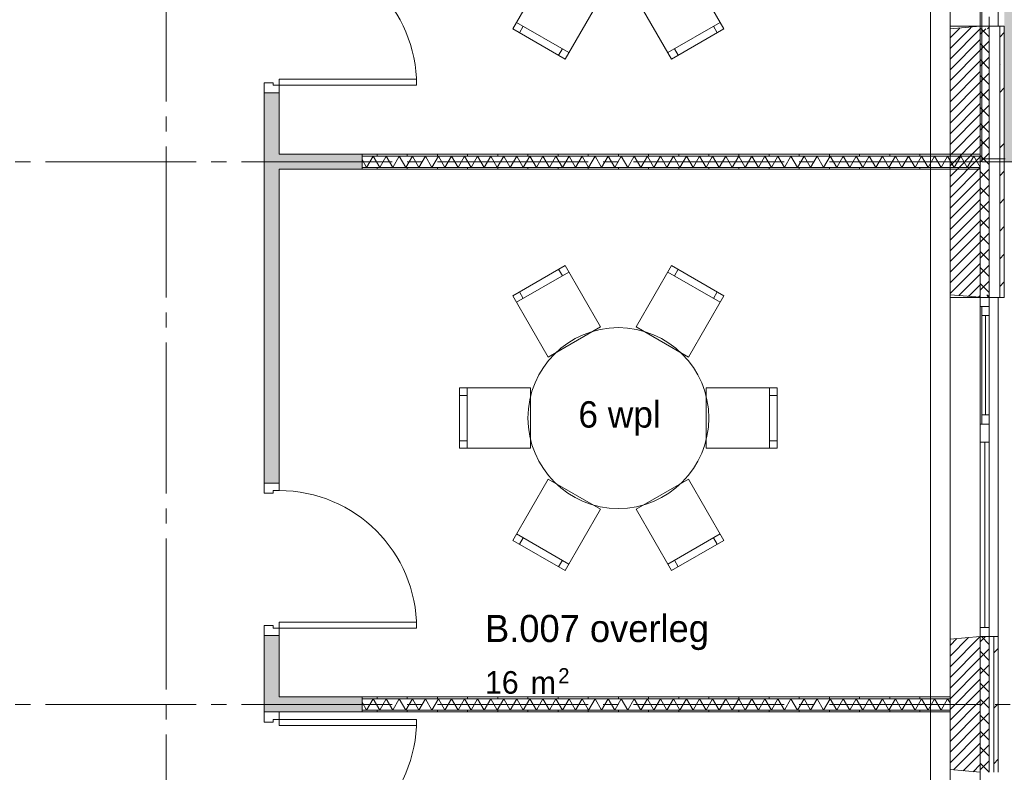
# Paper-space layout '19061B VOn 010b Plattegrond begane grond' of a CAD drawing. Header units: millimetres. Extents: x 10 to 1052, y 0 to 594.
# Tile 7 of 42: x 225 to 290, y 202 to 252. Entities that reach past the tile are written whole.
import ezdxf
from ezdxf.xclip import XClip

# ---------------------------------------------------------------- set-up
doc = ezdxf.new("R2010")
doc.units = ezdxf.units.MM
doc.header["$MEASUREMENT"] = 0
doc.header["$XCLIPFRAME"] = 0
for name, pattern in [('B0204', [13, 10, -1, 1, -1]), ('B0701', [2.3412, 1.56, -0.7812]), ('Wipeout_Contour', [1000, 0, -1000])]:
    doc.linetypes.add(name, pattern=pattern)
for name, color, linetype in [('21 Buitenwanden', 7, 'Continuous'), ('21 Buitenwanden Afdek-arcering', 7, 'Continuous'), ('21 Buitenwanden Doorsnede-arcering', 7, 'Continuous'), ('21 Buitenwanden Laagscheidingslijnen', 7, 'Continuous'), ('21 Buitenwanden Ramen', 7, 'Continuous'), ('22 NC Binnenwanden', 7, 'Continuous'), ('22 NC Binnenwanden Deuren', 7, 'Continuous'), ('22 NC Binnenwanden Doorsnede-arcering', 7, 'Continuous'), ('22 NC Binnenwanden Laagscheidingslijnen', 7, 'Continuous'), ('23 Vloeren', 7, 'Continuous'), ('67 Radiatoren - lijn', 7, 'Continuous'), ('82 Interieur', 7, 'Continuous'), ('A Stramien', 7, 'Continuous'), ('New_23 Vloeren', 7, 'Continuous'), ('Z Ruimtebenaming', 7, 'Continuous'), ('Z Ruimtebenaming 2D arcering', 7, 'Continuous')]:
    doc.layers.add(name, color=color, linetype=linetype)
doc.styles.add('GENERATED_STYLE_2', font='txt')
doc.styles.add('GENERATED_STYLE_5', font='SkRg___.ttf')
pattern_1 = [(45, (162.7604, 134.7577), (-1.838478, 1.838478), []), (45, (161.8411, 135.677), (-1.838478, 1.838478), [1.95, -0.65, 0, -0.65])]
pattern_2 = [(135, (162.7604, 134.7577), (0.53033, 0.53033), []), (225, (162.7604, 134.7577), (-0.53033, 0.53033), [])]
pattern_3 = [(45, (162.76037, 134.7577), (-0.3535534, 0.3535534), [])]
pattern_4 = [(270, (162.7604, 134.7577), (2, 0), [])]

# ---------------------------------------------------------------- blocks, each defined once
blk = doc.blocks.new('*X72')
at = {"layer": '22 NC Binnenwanden Doorsnede-arcering', "color": 7, "linetype": 'Continuous', "lineweight": 0}
for p, q in [((248.497, 243.133), (248.064, 242.383)), ((248.497, 243.133), (248.93, 242.383)), ((249.363, 243.133), (248.93, 242.383)), ((249.363, 243.133), (249.796, 242.383)), ((250.229, 243.133), (249.796, 242.383)), ((250.229, 243.133), (250.662, 242.383)), ((251.095, 243.133), (250.662, 242.383)), ((251.095, 243.133), (251.528, 242.383)), ((251.961, 243.133), (251.528, 242.383)), ((251.961, 243.133), (252.394, 242.383)), ((252.827, 243.133), (252.394, 242.383)), ((252.827, 243.133), (253.26, 242.383)), ((253.693, 243.133), (253.26, 242.383)), ((253.693, 243.133), (254.126, 242.383)), ((254.559, 243.133), (254.126, 242.383)), ((254.559, 243.133), (254.992, 242.383)), ((255.425, 243.133), (254.992, 242.383)), ((255.425, 243.133), (255.858, 242.383)), ((256.291, 243.133), (255.858, 242.383)), ((256.291, 243.133), (256.724, 242.383)), ((257.157, 243.133), (256.724, 242.383)), ((257.157, 243.133), (257.59, 242.383)), ((258.023, 243.133), (257.59, 242.383)), ((258.023, 243.133), (258.456, 242.383)), ((258.889, 243.133), (258.456, 242.383)), ((258.889, 243.133), (259.322, 242.383)), ((259.755, 243.133), (259.322, 242.383)), ((259.755, 243.133), (260.188, 242.383)), ((260.621, 243.133), (260.188, 242.383)), ((260.621, 243.133), (261.054, 242.383)), ((261.487, 243.133), (261.054, 242.383)), ((261.487, 243.133), (261.92, 242.383)), ((262.353, 243.133), (261.92, 242.383)), ((262.353, 243.133), (262.786, 242.383)), ((263.219, 243.133), (262.786, 242.383)), ((263.219, 243.133), (263.652, 242.383)), ((264.085, 243.133), (263.652, 242.383)), ((264.085, 243.133), (264.518, 242.383)), ((264.951, 243.133), (264.518, 242.383)), ((264.951, 243.133), (265.384, 242.383)), ((265.817, 243.133), (265.384, 242.383)), ((265.817, 243.133), (266.25, 242.383)), ((266.683, 243.133), (266.25, 242.383)), ((266.683, 243.133), (267.116, 242.383)), ((267.549, 243.133), (267.116, 242.383)), ((267.549, 243.133), (267.982, 242.383)), ((268.415, 243.133), (267.982, 242.383)), ((268.415, 243.133), (268.848, 242.383)), ((269.281, 243.133), (268.848, 242.383)), ((269.281, 243.133), (269.715, 242.383)), ((270.148, 243.133), (269.715, 242.383)), ((270.148, 243.133), (270.581, 242.383)), ((271.014, 243.133), (270.581, 242.383)), ((271.014, 243.133), (271.447, 242.383)), ((271.88, 243.133), (271.447, 242.383)), ((271.88, 243.133), (272.313, 242.383)), ((272.746, 243.133), (272.313, 242.383)), ((272.746, 243.133), (273.179, 242.383)), ((273.612, 243.133), (273.179, 242.383)), ((273.612, 243.133), (274.045, 242.383)), ((274.478, 243.133), (274.045, 242.383)), ((274.478, 243.133), (274.911, 242.383)), ((275.344, 243.133), (274.911, 242.383)), ((275.344, 243.133), (275.777, 242.383)), ((276.21, 243.133), (275.777, 242.383)), ((276.21, 243.133), (276.643, 242.383)), ((277.076, 243.133), (276.643, 242.383)), ((277.076, 243.133), (277.509, 242.383)), ((277.942, 243.133), (277.509, 242.383)), ((277.942, 243.133), (278.375, 242.383)), ((278.808, 243.133), (278.375, 242.383)), ((278.808, 243.133), (279.241, 242.383)), ((279.674, 243.133), (279.241, 242.383)), ((279.674, 243.133), (280.107, 242.383)), ((280.54, 243.133), (280.107, 242.383)), ((280.54, 243.133), (280.973, 242.383)), ((281.406, 243.133), (280.973, 242.383)), ((281.406, 243.133), (281.839, 242.383)), ((282.272, 243.133), (281.839, 242.383)), ((282.272, 243.133), (282.705, 242.383)), ((283.138, 243.133), (282.705, 242.383)), ((283.138, 243.133), (283.571, 242.383)), ((284.004, 243.133), (283.571, 242.383)), ((284.004, 243.133), (284.437, 242.383)), ((284.87, 243.133), (284.437, 242.383)), ((284.87, 243.133), (285.303, 242.383)), ((285.736, 243.133), (285.303, 242.383)), ((285.736, 243.133), (286.169, 242.383)), ((286.602, 243.133), (286.169, 242.383)), ((286.602, 243.133), (287.035, 242.383)), ((287.468, 243.133), (287.035, 242.383)), ((287.468, 243.133), (287.901, 242.383)), ((288.334, 243.133), (287.901, 242.383)), ((288.334, 243.133), (288.76, 242.394)), ((247.76, 242.908), (248.064, 242.383))]:
    blk.add_line(p, q, dxfattribs=at)
blk = doc.blocks.new('*X76')
at = {"layer": '22 NC Binnenwanden Doorsnede-arcering', "color": 7, "linetype": 'Continuous', "lineweight": 0}
for p, q in [((248.497, 207.133), (248.064, 206.383)), ((248.497, 207.133), (248.93, 206.383)), ((249.363, 207.133), (248.93, 206.383)), ((249.363, 207.133), (249.796, 206.383)), ((250.229, 207.133), (249.796, 206.383)), ((250.229, 207.133), (250.662, 206.383)), ((251.095, 207.133), (250.662, 206.383)), ((251.095, 207.133), (251.528, 206.383)), ((251.961, 207.133), (251.528, 206.383)), ((251.961, 207.133), (252.394, 206.383)), ((252.827, 207.133), (252.394, 206.383)), ((252.827, 207.133), (253.26, 206.383)), ((253.693, 207.133), (253.26, 206.383)), ((253.693, 207.133), (254.126, 206.383)), ((254.559, 207.133), (254.126, 206.383)), ((254.559, 207.133), (254.992, 206.383)), ((255.425, 207.133), (254.992, 206.383)), ((255.425, 207.133), (255.858, 206.383)), ((256.291, 207.133), (255.858, 206.383)), ((256.291, 207.133), (256.724, 206.383)), ((257.157, 207.133), (256.724, 206.383)), ((257.157, 207.133), (257.59, 206.383)), ((258.023, 207.133), (257.59, 206.383)), ((258.023, 207.133), (258.456, 206.383)), ((258.889, 207.133), (258.456, 206.383)), ((258.889, 207.133), (259.322, 206.383)), ((259.755, 207.133), (259.322, 206.383)), ((259.755, 207.133), (260.188, 206.383)), ((260.621, 207.133), (260.188, 206.383)), ((260.621, 207.133), (261.054, 206.383)), ((261.487, 207.133), (261.054, 206.383)), ((261.487, 207.133), (261.92, 206.383)), ((262.353, 207.133), (261.92, 206.383)), ((262.353, 207.133), (262.786, 206.383)), ((263.219, 207.133), (262.786, 206.383)), ((263.219, 207.133), (263.652, 206.383)), ((264.085, 207.133), (263.652, 206.383)), ((264.085, 207.133), (264.518, 206.383)), ((264.951, 207.133), (264.518, 206.383)), ((264.951, 207.133), (265.384, 206.383)), ((265.817, 207.133), (265.384, 206.383)), ((265.817, 207.133), (266.25, 206.383)), ((266.683, 207.133), (266.25, 206.383)), ((266.683, 207.133), (267.116, 206.383)), ((267.549, 207.133), (267.116, 206.383)), ((267.549, 207.133), (267.982, 206.383)), ((268.415, 207.133), (267.982, 206.383)), ((268.415, 207.133), (268.848, 206.383)), ((269.281, 207.133), (268.848, 206.383)), ((269.281, 207.133), (269.715, 206.383)), ((270.148, 207.133), (269.715, 206.383)), ((270.148, 207.133), (270.581, 206.383)), ((271.014, 207.133), (270.581, 206.383)), ((271.014, 207.133), (271.447, 206.383)), ((271.88, 207.133), (271.447, 206.383)), ((271.88, 207.133), (272.313, 206.383)), ((272.746, 207.133), (272.313, 206.383)), ((272.746, 207.133), (273.179, 206.383)), ((273.612, 207.133), (273.179, 206.383)), ((273.612, 207.133), (274.045, 206.383)), ((274.478, 207.133), (274.045, 206.383)), ((274.478, 207.133), (274.911, 206.383)), ((275.344, 207.133), (274.911, 206.383)), ((275.344, 207.133), (275.777, 206.383)), ((276.21, 207.133), (275.777, 206.383)), ((276.21, 207.133), (276.643, 206.383)), ((277.076, 207.133), (276.643, 206.383)), ((277.076, 207.133), (277.509, 206.383)), ((277.942, 207.133), (277.509, 206.383)), ((277.942, 207.133), (278.375, 206.383)), ((278.808, 207.133), (278.375, 206.383)), ((278.808, 207.133), (279.241, 206.383)), ((279.674, 207.133), (279.241, 206.383)), ((279.674, 207.133), (280.107, 206.383)), ((280.54, 207.133), (280.107, 206.383)), ((280.54, 207.133), (280.973, 206.383)), ((281.406, 207.133), (280.973, 206.383)), ((281.406, 207.133), (281.839, 206.383)), ((282.272, 207.133), (281.839, 206.383)), ((282.272, 207.133), (282.705, 206.383)), ((283.138, 207.133), (282.705, 206.383)), ((283.138, 207.133), (283.571, 206.383)), ((284.004, 207.133), (283.571, 206.383)), ((284.004, 207.133), (284.437, 206.383)), ((284.87, 207.133), (284.437, 206.383)), ((284.87, 207.133), (285.303, 206.383)), ((285.736, 207.133), (285.303, 206.383)), ((285.736, 207.133), (286.169, 206.383)), ((286.602, 207.133), (286.169, 206.383)), ((286.602, 207.133), (286.76, 206.858)), ((247.76, 206.908), (248.064, 206.383))]:
    blk.add_line(p, q, dxfattribs=at)
blk = doc.blocks.new('Drawing_2_1', base_point=(162.76, 134.758))
at = {"layer": '21 Buitenwanden Doorsnede-arcering', "linetype": 'Continuous', "lineweight": 0, "true_color": 0x000000}
h = blk.add_hatch(dxfattribs=at)
h.set_pattern_fill('220_Gewapend_beton___pre_2B', color=18, style=0, pattern_type=2)
h.set_pattern_definition(pattern_3)
h.paths.add_polyline_path([(288.76, 233.938), (288.76, 251.577), (286.76, 251.577), (286.76, 233.938)])
h = blk.add_hatch(dxfattribs=at)
h.set_pattern_fill('415_Isolatie_ruit_0001', color=18, style=0, pattern_type=2)
h.set_pattern_definition(pattern_2)
h.paths.add_polyline_path([(289.36, 233.938), (289.36, 251.577), (288.76, 251.577), (288.76, 233.938)])
h = blk.add_hatch(dxfattribs=at)
h.set_pattern_fill('160_Natuursteen_0001', color=18, style=0, pattern_type=2)
h.set_pattern_definition(pattern_1)
h.paths.add_polyline_path([(290.06, 251.758), (290.06, 251.577), (290.36, 251.577), (290.36, 251.758)])
h = blk.add_hatch(dxfattribs=at)
h.set_pattern_fill('160_Natuursteen_0001', color=18, style=0, pattern_type=2)
h.set_pattern_definition(pattern_1)
h.paths.add_polyline_path([(290.36, 233.938), (290.36, 251.577), (290.06, 251.577), (290.06, 233.938)])
h = blk.add_hatch(dxfattribs=at)
h.set_pattern_fill('220_Gewapend_beton___pre_2B', color=18, style=0, pattern_type=2)
h.set_pattern_definition(pattern_3)
h.paths.add_polyline_path([(288.76, 233.933), (288.76, 233.99), (286.76, 233.99), (286.76, 233.933)])
h = blk.add_hatch(dxfattribs=at)
h.set_pattern_fill('220_Gewapend_beton___pre_2B', color=18, style=0, pattern_type=2)
h.set_pattern_definition(pattern_3)
h.paths.add_polyline_path([(286.76, 233.933), (288.76, 233.758), (288.76, 233.933)])
h = blk.add_hatch(dxfattribs=at)
h.set_pattern_fill('415_Isolatie_ruit_0001', color=18, style=0, pattern_type=2)
h.set_pattern_definition(pattern_2)
h.paths.add_polyline_path([(289.36, 233.933), (289.36, 233.99), (288.76, 233.99), (288.76, 233.933)])
h = blk.add_hatch(dxfattribs=at)
h.set_pattern_fill('415_Isolatie_ruit_0001', color=18, style=0, pattern_type=2)
h.set_pattern_definition([(135, (288.7604, 188.7577), (0.53033, 0.53033), []), (225, (288.7604, 188.7577), (-0.53033, 0.53033), [])])
h.paths.add_polyline_path([(288.76, 233.933), (288.76, 233.758), (289.36, 233.758), (289.36, 233.933)])
h = blk.add_hatch(dxfattribs=at)
h.set_pattern_fill('160_Natuursteen_0001', color=18, style=0, pattern_type=2)
h.set_pattern_definition(pattern_1)
h.paths.add_polyline_path([(290.36, 233.933), (290.36, 233.99), (290.06, 233.99), (290.06, 233.933)])
h = blk.add_hatch(dxfattribs=at)
h.set_pattern_fill('160_Natuursteen_0001', color=18, style=0, pattern_type=2)
h.set_pattern_definition(pattern_1)
h.paths.add_polyline_path([(290.06, 233.938), (290.06, 233.758), (290.36, 233.758), (290.36, 233.938)])
h = blk.add_hatch(dxfattribs=at)
h.set_pattern_fill('160_Natuursteen_0001', color=18, style=0, pattern_type=2)
h.set_pattern_definition(pattern_1)
h.paths.add_polyline_path([(290.06, 233.933), (290.06, 233.758), (290.36, 233.758), (290.36, 233.933)])
h = blk.add_hatch(dxfattribs=at)
h.set_pattern_fill('220_Gewapend_beton___pre_2B', color=18, style=0, pattern_type=2)
h.set_pattern_definition(pattern_3)
h.paths.add_polyline_path([(286.76, 202.433), (288.76, 202.258), (288.76, 211.258), (286.76, 211.083)])
h = blk.add_hatch(dxfattribs=at)
h.set_pattern_fill('415_Isolatie_ruit_0001', color=18, style=0, pattern_type=2)
h.set_pattern_definition(pattern_2)
h.paths.add_polyline_path([(289.36, 211.258), (288.76, 211.258), (288.76, 202.258), (289.36, 202.258)])
h = blk.add_hatch(dxfattribs=at)
h.set_pattern_fill('160_Natuursteen_0001', color=18, style=0, pattern_type=2)
h.set_pattern_definition(pattern_1)
h.paths.add_polyline_path([(289.66, 202.258), (289.96, 202.258), (289.96, 211.258), (289.66, 211.258)])
at = {"layer": '22 NC Binnenwanden Doorsnede-arcering', "linetype": 'Continuous', "lineweight": 0, "true_color": 0x80e2d7}
for points in [[(241.26, 221.444), (242.26, 221.444), (242.26, 247.324), (241.26, 247.324)], [(242.26, 242.258), (247.76, 242.258), (247.76, 243.258), (242.26, 243.258)], [(241.26, 206.258), (242.26, 206.258), (242.26, 211.324), (241.26, 211.324)], [(242.26, 206.258), (247.76, 206.258), (247.76, 207.258), (242.26, 207.258)]]:
    blk.add_hatch(color=121, dxfattribs=at).paths.add_polyline_path(points)
at = {"layer": '22 NC Binnenwanden Doorsnede-arcering', "linetype": 'Continuous', "lineweight": 0, "true_color": 0x000000}
h = blk.add_hatch(dxfattribs=at)
h.set_pattern_fill('930_Lijnen_vert_200_0001', color=18, style=0, pattern_type=2)
h.set_pattern_definition(pattern_4)
h.paths.add_polyline_path([(288.76, 243.258), (247.76, 243.258), (247.76, 243.133), (288.76, 243.133)])
h = blk.add_hatch(dxfattribs=at)
h.set_pattern_fill('930_Lijnen_vert_200_0001', color=18, style=0, pattern_type=2)
h.set_pattern_definition(pattern_4)
h.paths.add_polyline_path([(247.76, 242.258), (288.76, 242.258), (288.76, 242.383), (247.76, 242.383)])
h = blk.add_hatch(dxfattribs=at)
h.set_pattern_fill('930_Lijnen_vert_200_0001', color=18, style=0, pattern_type=2)
h.set_pattern_definition(pattern_4)
h.paths.add_polyline_path([(286.76, 207.258), (247.76, 207.258), (247.76, 207.133), (286.76, 207.133)])
h = blk.add_hatch(dxfattribs=at)
h.set_pattern_fill('930_Lijnen_vert_200_0001', color=18, style=0, pattern_type=2)
h.set_pattern_definition(pattern_4)
h.paths.add_polyline_path([(247.76, 206.258), (286.76, 206.258), (286.76, 206.383), (247.76, 206.383)])
at = {"layer": 'Z Ruimtebenaming 2D arcering', "linetype": 'Continuous', "lineweight": 0, "true_color": 0xffffff}
blk.add_hatch(color=7, dxfattribs=at).paths.add_polyline_path([(290.36, 356.758), (290.36, 242.711), (486.814, 242.711), (486.814, 340.158), (377.16, 340.158), (377.16, 356.758)])
at = {"layer": '21 Buitenwanden', "color": 3, "linetype": 'Continuous', "lineweight": 0}
for p, q in [((288.76, 251.758), (286.76, 251.583)), ((288.76, 233.758), (286.76, 233.933)), ((288.76, 211.258), (286.76, 211.083)), ((288.76, 202.258), (286.76, 202.433))]:
    blk.add_line(p, q, dxfattribs=at)
at = {"layer": '21 Buitenwanden', "color": 1, "linetype": 'Continuous', "lineweight": 0}
for p, q in [((289.36, 251.758), (288.76, 251.758)), ((289.36, 233.758), (288.76, 233.758)), ((289.36, 211.258), (288.76, 211.258))]:
    blk.add_line(p, q, dxfattribs=at)
at = {"layer": '21 Buitenwanden', "color": 9, "linetype": 'Continuous', "lineweight": 0}
for p, q in [((289.66, 251.758), (289.36, 251.758)), ((289.66, 233.758), (289.36, 233.758)), ((289.66, 211.258), (289.36, 211.258))]:
    blk.add_line(p, q, dxfattribs=at)
at = {"layer": '21 Buitenwanden', "color": 2, "linetype": 'Continuous', "lineweight": 0}
for p, q in [((289.96, 251.758), (289.66, 251.758)), ((289.96, 233.758), (289.66, 233.758)), ((289.96, 211.258), (289.66, 211.258))]:
    blk.add_line(p, q, dxfattribs=at)
at = {"layer": '21 Buitenwanden', "color": 3, "linetype": 'Continuous', "lineweight": 0, "flags": 128}
for points in [[(286.76, 251.577), (286.76, 233.938)], [(286.76, 233.99), (286.76, 233.933)], [(286.76, 211.083), (286.76, 202.433)]]:
    blk.add_lwpolyline(points, dxfattribs=at)
at = {"layer": '21 Buitenwanden', "color": 2, "linetype": 'Continuous', "lineweight": 0, "flags": 128}
for points in [[(290.36, 233.938), (290.36, 251.577)], [(290.36, 233.933), (290.36, 233.99)], [(289.96, 202.258), (289.96, 211.258)]]:
    blk.add_lwpolyline(points, dxfattribs=at)
at = {"layer": '21 Buitenwanden Laagscheidingslijnen', "color": 3, "linetype": 'Continuous', "lineweight": 0}
for p, q in [((288.76, 233.938), (288.76, 251.577)), ((288.76, 233.933), (288.76, 233.99)), ((288.76, 233.758), (288.76, 233.933)), ((288.76, 202.258), (288.76, 211.258))]:
    blk.add_line(p, q, dxfattribs=at)
at = {"layer": '21 Buitenwanden Laagscheidingslijnen', "color": 1, "linetype": 'Continuous', "lineweight": 0}
for p, q in [((289.36, 251.577), (289.36, 251.758)), ((289.36, 233.938), (289.36, 251.577)), ((289.36, 233.933), (289.36, 233.99)), ((289.36, 233.758), (289.36, 233.938)), ((289.36, 233.758), (289.36, 233.933)), ((289.36, 202.258), (289.36, 211.258))]:
    blk.add_line(p, q, dxfattribs=at)
at = {"layer": '21 Buitenwanden Laagscheidingslijnen', "color": 2, "linetype": 'Continuous', "lineweight": 0}
for p, q in [((290.06, 251.577), (290.06, 251.758)), ((290.06, 233.938), (290.06, 251.577)), ((290.06, 233.933), (290.06, 233.99)), ((290.06, 233.758), (290.06, 233.938)), ((290.06, 233.758), (290.06, 233.933)), ((289.66, 202.258), (289.66, 211.258))]:
    blk.add_line(p, q, dxfattribs=at)
at = {"layer": '21 Buitenwanden Ramen', "color": 9, "linetype": 'Continuous', "lineweight": 0}
for p, q in [((286.76, 251.583), (286.76, 260.758)), ((289.96, 251.758), (289.96, 260.758)), ((289.66, 251.758), (289.36, 251.758)), ((290.06, 251.758), (289.36, 251.758)), ((286.76, 233.933), (286.76, 224.758)), ((288.76, 225.358), (288.76, 233.158)), ((289.36, 233.758), (290.06, 233.758)), ((289.66, 233.758), (289.36, 233.758)), ((289.36, 233.758), (290.06, 233.758)), ((289.96, 233.758), (289.96, 224.758)), ((289.36, 232.558), (289.36, 225.958)), ((286.76, 224.758), (286.76, 211.083)), ((289.96, 224.758), (289.96, 211.258)), ((289.66, 211.258), (289.36, 211.258)), ((286.76, 188.758), (286.76, 202.433))]:
    blk.add_line(p, q, dxfattribs=at)
at = {"layer": '21 Buitenwanden Ramen', "color": 1, "linetype": 'Continuous', "lineweight": 0}
for p, q in [((288.76, 252.358), (288.76, 251.758)), ((289.36, 251.758), (289.36, 252.358)), ((289.36, 251.758), (288.76, 251.758)), ((289.36, 251.758), (288.76, 251.758)), ((288.76, 233.933), (288.76, 233.758)), ((288.76, 233.758), (289.36, 233.758)), ((288.76, 233.158), (288.76, 233.758)), ((289.36, 233.758), (288.76, 233.758)), ((289.36, 233.758), (288.76, 233.758)), ((288.86, 233.158), (288.76, 233.158)), ((289.36, 233.158), (288.86, 233.158)), ((288.86, 232.558), (288.86, 233.158)), ((288.86, 233.158), (289.36, 233.158)), ((289.36, 233.758), (289.36, 233.158)), ((289.36, 233.158), (289.36, 232.558)), ((289.36, 232.558), (288.86, 232.558)), ((288.86, 225.958), (288.86, 232.558)), ((289.11, 232.558), (289.11, 225.958)), ((289.36, 232.558), (289.36, 225.958)), ((288.76, 224.758), (288.76, 225.358)), ((288.76, 225.358), (288.86, 225.358)), ((288.86, 225.358), (288.86, 225.958)), ((288.86, 225.958), (289.36, 225.958)), ((288.86, 225.358), (289.36, 225.358)), ((289.36, 225.358), (288.86, 225.358)), ((289.36, 225.958), (289.36, 225.358)), ((289.36, 225.358), (289.36, 224.758)), ((288.76, 224.158), (288.76, 224.758)), ((289.36, 224.758), (289.36, 224.158)), ((289.36, 224.158), (288.76, 224.158)), ((288.76, 211.858), (288.76, 224.158)), ((289.06, 224.158), (289.06, 211.858)), ((289.36, 224.158), (289.36, 211.858)), ((288.76, 211.258), (288.76, 211.858)), ((288.76, 211.858), (289.36, 211.858)), ((289.36, 211.858), (289.36, 211.258)), ((289.36, 211.258), (288.76, 211.258)), ((289.36, 211.258), (288.76, 211.258))]:
    blk.add_line(p, q, dxfattribs=at)
at = {"layer": '21 Buitenwanden Ramen', "color": 3, "linetype": 'Continuous', "lineweight": 0}
for p, q in [((288.76, 251.758), (286.76, 251.583)), ((286.76, 233.933), (288.76, 233.758)), ((288.76, 233.758), (286.76, 233.933)), ((288.76, 211.258), (286.76, 211.083)), ((288.76, 202.258), (286.76, 202.433))]:
    blk.add_line(p, q, dxfattribs=at)
at = {"layer": '21 Buitenwanden Ramen', "color": 2, "linetype": 'Continuous', "lineweight": 0}
for p, q in [((289.96, 251.758), (289.66, 251.758)), ((290.36, 251.758), (290.06, 251.758)), ((290.36, 251.577), (290.36, 251.758)), ((290.36, 233.758), (290.36, 233.938)), ((290.36, 233.758), (290.36, 233.933)), ((289.96, 233.758), (289.66, 233.758)), ((290.06, 233.758), (290.36, 233.758)), ((290.06, 233.758), (290.36, 233.758)), ((289.96, 211.258), (289.66, 211.258))]:
    blk.add_line(p, q, dxfattribs=at)
at = {"layer": '22 NC Binnenwanden', "color": 1, "linetype": 'Continuous', "lineweight": 0}
for p, q in [((242.26, 247.324), (241.26, 247.324)), ((242.26, 221.444), (241.26, 221.444)), ((242.26, 211.324), (241.26, 211.324)), ((242.26, 206.258), (241.26, 206.258))]:
    blk.add_line(p, q, dxfattribs=at)
at = {"layer": '22 NC Binnenwanden', "color": 1, "linetype": 'Continuous', "lineweight": 0, "flags": 128}
for points in [[(241.26, 247.324), (241.26, 221.444)], [(242.26, 243.258), (242.26, 247.324)], [(247.76, 243.258), (242.26, 243.258)], [(288.76, 243.258), (247.76, 243.258)], [(247.76, 243.258), (247.76, 242.258)], [(247.76, 242.258), (247.76, 243.258)], [(288.76, 242.258), (288.76, 243.258)], [(242.26, 242.258), (247.76, 242.258)], [(242.26, 221.444), (242.26, 242.258)], [(247.76, 242.258), (288.76, 242.258)], [(241.26, 211.324), (241.26, 206.258)], [(242.26, 207.258), (242.26, 211.324)], [(247.76, 207.258), (242.26, 207.258)], [(286.76, 207.258), (247.76, 207.258)], [(247.76, 207.258), (247.76, 206.258)], [(247.76, 206.258), (247.76, 207.258)], [(286.76, 206.258), (286.76, 207.258)], [(242.26, 206.258), (247.76, 206.258)], [(247.76, 206.258), (286.76, 206.258)]]:
    blk.add_lwpolyline(points, dxfattribs=at)
at = {"layer": '22 NC Binnenwanden Deuren', "color": 1, "linetype": 'Continuous', "lineweight": 0}
for p, q in [((242.26, 247.824), (242.26, 248.224)), ((242.26, 248.224), (251.38, 248.224)), ((251.38, 248.224), (251.38, 247.824)), ((241.86, 247.994), (241.26, 247.994)), ((241.26, 247.994), (241.26, 247.324)), ((241.86, 247.824), (241.86, 247.994)), ((242.26, 247.824), (241.86, 247.824)), ((242.26, 247.324), (242.26, 247.824)), ((251.38, 247.824), (242.26, 247.824)), ((241.26, 247.324), (242.26, 247.324)), ((242.26, 247.324), (241.26, 247.324)), ((242.26, 247.324), (241.26, 247.324)), ((242.26, 221.444), (241.26, 221.444)), ((241.26, 221.444), (241.26, 220.774)), ((242.26, 221.444), (241.26, 221.444)), ((242.26, 221.444), (241.26, 221.444)), ((242.26, 220.944), (242.26, 221.444)), ((241.26, 220.774), (241.86, 220.774)), ((241.86, 220.774), (241.86, 220.944)), ((241.86, 220.944), (242.26, 220.944)), ((241.86, 211.994), (241.26, 211.994)), ((241.26, 211.994), (241.26, 211.324)), ((241.86, 211.824), (241.86, 211.994)), ((242.26, 211.824), (241.86, 211.824)), ((242.26, 211.824), (242.26, 212.224)), ((242.26, 212.224), (251.38, 212.224)), ((242.26, 211.324), (242.26, 211.824)), ((251.38, 211.824), (242.26, 211.824)), ((251.38, 212.224), (251.38, 211.824)), ((241.26, 211.324), (242.26, 211.324)), ((242.26, 211.324), (241.26, 211.324)), ((242.26, 211.324), (241.26, 211.324)), ((241.26, 206.258), (242.26, 206.258)), ((241.26, 205.588), (241.26, 206.258)), ((242.26, 206.258), (241.26, 206.258)), ((242.26, 206.258), (241.26, 206.258)), ((242.26, 205.758), (241.86, 205.758)), ((241.86, 205.758), (241.86, 205.588)), ((242.26, 206.258), (242.26, 205.758)), ((251.38, 205.758), (242.26, 205.758)), ((242.26, 205.758), (242.26, 205.358)), ((251.38, 205.358), (251.38, 205.758)), ((241.86, 205.588), (241.26, 205.588)), ((242.26, 205.358), (251.38, 205.358))]:
    blk.add_line(p, q, dxfattribs=at)
for centre, start, end in [((242.26, 247.824), 0, 90), ((242.26, 211.824), 0, 90), ((242.26, 205.758), 270, 0)]:
    blk.add_arc(centre, 9.12, start, end, dxfattribs=at)
at = {"layer": '22 NC Binnenwanden Laagscheidingslijnen', "color": 1, "linetype": 'Continuous', "lineweight": 0}
for p, q in [((288.76, 243.133), (247.76, 243.133)), ((247.76, 242.383), (288.76, 242.383)), ((286.76, 207.133), (247.76, 207.133)), ((247.76, 206.383), (286.76, 206.383))]:
    blk.add_line(p, q, dxfattribs=at)
at = {"layer": '23 Vloeren', "color": 1, "linetype": 'Continuous', "lineweight": 0, "flags": 128}
blk.add_lwpolyline([(164.76, 474.758), (164.76, 136.758), (286.76, 136.758), (286.76, 356.208), (323.76, 356.208), (353.76, 356.208), (380.76, 356.208), (380.76, 341.758), (808.76, 341.758), (808.76, 465.758), (380.76, 465.758), (380.76, 453.258), (286.76, 453.258), (286.76, 474.758)], close=True, dxfattribs=at)
at = {"layer": '67 Radiatoren - lijn', "color": 9, "linetype": 'Continuous', "lineweight": 0, "flags": 128}
blk.add_lwpolyline([(285.46, 313.908), (285.46, 138.058)], dxfattribs=at)
at = {"layer": '82 Interieur', "color": 1, "linetype": 'Continuous', "lineweight": 0}
for p, q in [((258.014, 251.997), (261.478, 249.997)), ((258.447, 251.747), (258.197, 251.314)), ((268.043, 249.997), (271.507, 251.997)), ((271.074, 251.747), (271.324, 251.314)), ((261.045, 250.247), (260.795, 249.814)), ((268.476, 250.247), (268.726, 249.814)), ((261.478, 235.438), (258.014, 233.438)), ((261.045, 235.188), (260.795, 235.621)), ((271.507, 233.438), (268.043, 235.438)), ((268.476, 235.188), (268.726, 235.621)), ((258.447, 233.688), (258.197, 234.121)), ((271.074, 233.688), (271.324, 234.121)), ((254.732, 227.753), (254.732, 223.753)), ((274.789, 223.753), (274.789, 227.753)), ((254.732, 227.253), (254.232, 227.253)), ((274.789, 227.253), (275.289, 227.253)), ((254.732, 224.253), (254.232, 224.253)), ((274.789, 224.253), (275.289, 224.253)), ((258.014, 218.068), (261.478, 216.068)), ((258.447, 217.818), (258.197, 217.385)), ((268.043, 216.068), (271.507, 218.068)), ((271.074, 217.818), (271.324, 217.385)), ((261.045, 216.318), (260.795, 215.885)), ((268.476, 216.318), (268.726, 215.885))]:
    blk.add_line(p, q, dxfattribs=at)
at = {"layer": '82 Interieur', "color": 1, "linetype": 'Continuous', "lineweight": 0, "flags": 128}
for points in [[(260.114, 255.635), (263.578, 253.635), (261.228, 249.564), (257.764, 251.564)], [(265.943, 253.635), (269.407, 255.635), (271.757, 251.564), (268.293, 249.564)], [(263.578, 231.801), (260.114, 229.801), (257.764, 233.871), (261.228, 235.871)], [(269.407, 229.801), (265.943, 231.801), (268.293, 235.871), (271.757, 233.871)], [(258.932, 227.753), (258.932, 223.753), (254.232, 223.753), (254.232, 227.753)], [(270.589, 223.753), (270.589, 227.753), (275.289, 227.753), (275.289, 223.753)], [(260.114, 221.706), (263.578, 219.706), (261.228, 215.635), (257.764, 217.635)], [(265.943, 219.706), (269.407, 221.706), (271.757, 217.635), (268.293, 215.635)]]:
    blk.add_lwpolyline(points, close=True, dxfattribs=at)
blk.add_lwpolyline([(258.76, 225.753, -1), (270.76, 225.753, -1)], format="xyb", close=True, dxfattribs=at)
at = {"layer": 'A Stramien', "color": 9, "linetype": 'B0204', "lineweight": 0}
for p, q in [((234.76, 516.758), (234.76, 94.758)), ((288.76, 516.758), (288.76, 94.758)), ((122.76, 242.758), (850.76, 242.758)), ((122.76, 206.758), (850.76, 206.758))]:
    blk.add_line(p, q, dxfattribs=at)
at = {"layer": 'New_23 Vloeren', "color": 9, "linetype": 'Continuous', "lineweight": 0}
for p, q in [((288.86, 278.758), (288.86, 242.758)), ((288.86, 242.758), (486.253, 242.758))]:
    blk.add_line(p, q, dxfattribs=at)
at = {"layer": 'New_23 Vloeren', "color": 9, "linetype": 'B0701', "lineweight": 0}
for p, q in [((288.86, 278.558), (288.86, 242.958)), ((288.86, 242.958), (486.253, 242.958))]:
    blk.add_line(p, q, dxfattribs=at)
at = {"layer": 'Z Ruimtebenaming', "color": 4, "linetype": 'Continuous', "lineweight": 0}
for name in ['*X72', '*X76']:
    blk.add_blockref(name, (0, 0), dxfattribs=at)
at = {"layer": '82 Interieur', "color": 9, "linetype": 'Continuous', "lineweight": 0, "insert": (264.842, 224.594), "char_height": 1.75, "attachment_point": 8, "style": 'GENERATED_STYLE_5'}
blk.add_mtext('\\A1;{\\pqc;\\fSanuk-Regular|b0|i0|c0|p2;6\\fSanuk-Regular|b0|i0|c0|p2; wpl}', dxfattribs=at)
at = {"layer": 'Z Ruimtebenaming', "color": 2, "linetype": 'Continuous', "lineweight": 0, "attachment_point": 1, "style": 'GENERATED_STYLE_2'}
for s, insert, char_height in [('\\A1;{\\pql;\\pt0;\\fUbuntu|b0|i0|c0|p34;B.007 overleg}', (255.916, 212.699), 1.8), ('\\A1;{\\pql;\\fUbuntu|b0|i0|c0|p34;2}', (260.775, 209.165), 1), ('\\A1;{\\pql;\\fUbuntu|b0|i0|c0|p34;16}', (255.916, 208.97), 1.5), ('\\A1;{\\pql;\\fUbuntu|b0|i0|c0|p34; m}', (258.389, 208.952), 1.5)]:
    blk.add_mtext(s, dxfattribs=dict(at, insert=insert, char_height=char_height))
at = {"color": 254, "linetype": 'Wipeout_Contour', "lineweight": 0, "ltscale": 1146.919416}
blk.add_wipeout([(286.76, 251.758), (286.76, 251.577), (288.822, 251.758)], dxfattribs=at).dxf.layer = '21 Buitenwanden Afdek-arcering'
at = {"color": 254, "linetype": 'Wipeout_Contour', "lineweight": 0, "ltscale": 1111.677861}
blk.add_wipeout([(288.818, 233.758), (286.76, 233.938), (286.76, 233.758)], dxfattribs=at).dxf.layer = '21 Buitenwanden Afdek-arcering'
at = {"layer": '21 Buitenwanden Doorsnede-arcering', "linetype": 'Continuous', "lineweight": 0, "true_color": 0x000000}
h = blk.add_hatch(dxfattribs=at)
h.set_pattern_fill('220_Gewapend_beton___pre_2B', color=18, style=0, pattern_type=2)
h.set_pattern_definition(pattern_3)
h.paths.add_polyline_path([(288.76, 251.752), (286.76, 251.577), (288.76, 251.577)])
h = blk.add_hatch(dxfattribs=at)
h.set_pattern_fill('415_Isolatie_ruit_0001', color=18, style=0, pattern_type=2)
h.set_pattern_definition([(135, (289.0204, 263.0164), (0.53033, 0.53033), []), (225, (289.0204, 263.0164), (-0.53033, 0.53033), [])])
h.paths.add_polyline_path([(288.76, 251.577), (289.36, 251.577), (289.36, 251.758), (288.822, 251.758), (288.76, 251.752)])
h = blk.add_hatch(dxfattribs=at)
h.set_pattern_fill('220_Gewapend_beton___pre_2B', color=18, style=0, pattern_type=2)
h.set_pattern_definition(pattern_3)
h.paths.add_polyline_path([(288.76, 233.938), (286.76, 233.938), (288.76, 233.763)])
h = blk.add_hatch(dxfattribs=at)
h.set_pattern_fill('415_Isolatie_ruit_0001', color=18, style=0, pattern_type=2)
h.set_pattern_definition([(135, (289.0204, 222.5977), (0.53033, 0.53033), []), (225, (289.0204, 222.5977), (-0.53033, 0.53033), [])])
h.paths.add_polyline_path([(289.36, 233.938), (288.76, 233.938), (288.76, 233.763), (288.818, 233.758), (289.36, 233.758)])
at = {"layer": '21 Buitenwanden Laagscheidingslijnen', "color": 3, "linetype": 'Continuous', "lineweight": 0}
for p, q in [((288.76, 251.577), (288.76, 251.752)), ((288.76, 233.763), (288.76, 233.938))]:
    blk.add_line(p, q, dxfattribs=at)
at = {"layer": '21 Buitenwanden Ramen', "color": 1, "linetype": 'Continuous', "lineweight": 0}
for p, q in [((286.76, 251.758), (288.822, 251.758)), ((286.76, 251.758), (286.76, 251.577)), ((288.822, 251.758), (288.76, 251.752)), ((289.36, 251.758), (288.822, 251.758)), ((286.76, 233.758), (286.76, 233.938)), ((288.818, 233.758), (286.76, 233.758)), ((288.76, 233.763), (288.818, 233.758)), ((288.818, 233.758), (289.36, 233.758))]:
    blk.add_line(p, q, dxfattribs=at)
at = {"layer": '21 Buitenwanden Ramen', "color": 3, "linetype": 'Continuous', "lineweight": 0}
for p, q in [((288.76, 251.752), (286.76, 251.577)), ((286.76, 233.938), (288.76, 233.763))]:
    blk.add_line(p, q, dxfattribs=at)

psp = doc.layouts.new('19061B VOn 010b Plattegrond begane grond')

# ---------------------------------------------------------------- block references
at = {"color": 4, "linetype": 'Continuous', "lineweight": 0}
ref = psp.add_blockref('Drawing_2_1', (162.76, 134.758), dxfattribs=at)
XClip(ref).set_block_clipping_path([(63.602702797, 41.749456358), (869.5607390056, 554.9340651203)])

doc.saveas('drawing.dxf')
